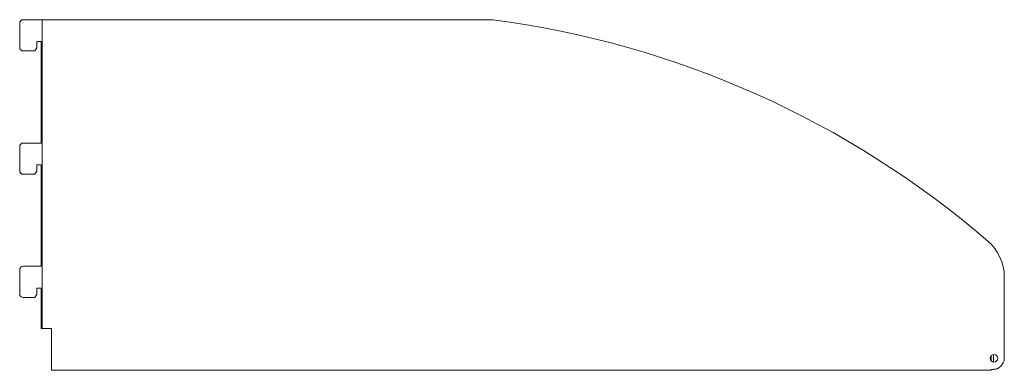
# Model space of a CAD drawing. Header units: millimetres. Extents: x -884 to -365, y -28 to 157.
import ezdxf

# ---------------------------------------------------------------- set-up
doc = ezdxf.new("R2010")
doc.units = ezdxf.units.MM

msp = doc.modelspace()

# ---------------------------------------------------------------- linework, layer by layer
at = {"color": 0, "linetype": 'Continuous', "lineweight": 0}
for p, q in [((-882.66, 157.42), (-873.04, 157.42)), ((-873.04, 157.42), (-872.54, 157.42)), ((-872.54, -5.58), (-872.54, 157.42)), ((-870.54, 157.42), (-872.54, 157.42)), ((-870.54, 157.42), (-634.73, 157.42)), ((-884.46, 155.62), (-884.46, 142.72)), ((-875.46, 142.65), (-875.46, 145.95)), ((-875.46, 145.95), (-873.16, 145.95)), ((-873.16, 145.95), (-873.16, 92.32)), ((-882.66, 140.92), (-876.46, 140.92)), ((-876.46, 140.92), (-875.46, 142.65)), ((-884.46, 90.52), (-884.46, 77.62)), ((-873.16, 92.32), (-882.66, 92.32)), ((-875.46, 77.55), (-875.46, 80.86)), ((-875.46, 80.86), (-873.16, 80.86)), ((-873.16, 80.86), (-873.16, 27.23)), ((-882.66, 75.82), (-876.46, 75.82)), ((-876.46, 75.82), (-875.46, 77.55)), ((-873.16, 27.23), (-882.66, 27.23)), ((-884.46, 25.43), (-884.46, 12.53)), ((-364.73, 21.63), (-364.73, -22.58)), ((-875.46, 12.46), (-875.46, 15.76)), ((-875.46, 15.76), (-873.16, 15.76)), ((-873.16, 15.76), (-873.16, -5.58)), ((-882.66, 10.73), (-876.46, 10.73)), ((-876.46, 10.73), (-875.46, 12.46)), ((-873.16, -5.58), (-873.04, -5.58)), ((-873.04, -5.58), (-872.54, -5.58)), ((-870.54, -5.58), (-872.54, -5.58)), ((-870.54, -5.58), (-867.73, -5.58)), ((-867.73, -5.58), (-867.73, -24.16)), ((-371.73, -22.6), (-371.73, -19.95)), ((-370.48, -19.29), (-370.48, -23.26)), ((-867.73, -24.16), (-867.73, -27.66)), ((-867.73, -27.66), (-371.73, -27.66)), ((-371.73, -27.66), (-371.73, -27.19))]:
    msp.add_line(p, q, dxfattribs=at)
for centre, radius, start, end in [((-882.66, 155.62), 1.8, 90, 180), ((-882.66, 142.72), 1.8, 180, 270), ((-882.66, 90.52), 1.8, 90, 180), ((-882.66, 77.62), 1.8, 180, 270), ((-882.66, 25.43), 1.8, 90, 180), ((-882.66, 12.53), 1.8, 180, 270), ((-371.16, -19.8), 7, 321.5034, 336.6323)]:
    msp.add_arc(centre, radius, start, end, dxfattribs=at)
at = {"color": 0, "linetype": 'Continuous', "lineweight": 0, "extrusion": (0, 0, -1)}
for centre, radius, start, end in [((699.63, -338.35), 500, 97.4581, 130.7245), ((389.73, 21.63), 25, 130.7245, 180), ((370.23, -21.28), 2, 0, 180), ((370.23, -21.28), 2, 180, 0)]:
    msp.add_arc(centre, radius, start, end, dxfattribs=at)
at = {"color": 0, "linetype": 'Continuous', "lineweight": 0}
msp.add_open_spline([(-365.68, -24.16), (-365.79, -24.35), (-365.9, -24.54), (-366.14, -24.89), (-366.27, -25.06), (-366.64, -25.53), (-366.91, -25.8), (-367.39, -26.19), (-367.58, -26.33), (-367.92, -26.53), (-368.06, -26.6), (-368.33, -26.72), (-368.47, -26.78), (-368.72, -26.87), (-368.84, -26.91), (-369.25, -27.03), (-369.48, -27.07), (-369.66, -27.1), (-369.8, -27.12), (-370.26, -27.16), (-370.52, -27.18), (-371.09, -27.19), (-371.41, -27.2), (-371.73, -27.19)], degree=3, knots=[-1.025694, -1.025694, -1.025694, -1.025694, -0.932174, -0.932174, -0.842254, -0.842254, -0.670105, -0.670105, -0.559313, -0.559313, -0.49043, -0.49043, -0.424054, -0.424054, -0.367822, -0.367822, -0.235251, -0.235251, -0.170176, -0.170176, -0.094507, -0.094507, 0, 0, 0, 0], dxfattribs=at)

doc.saveas('drawing.dxf')
